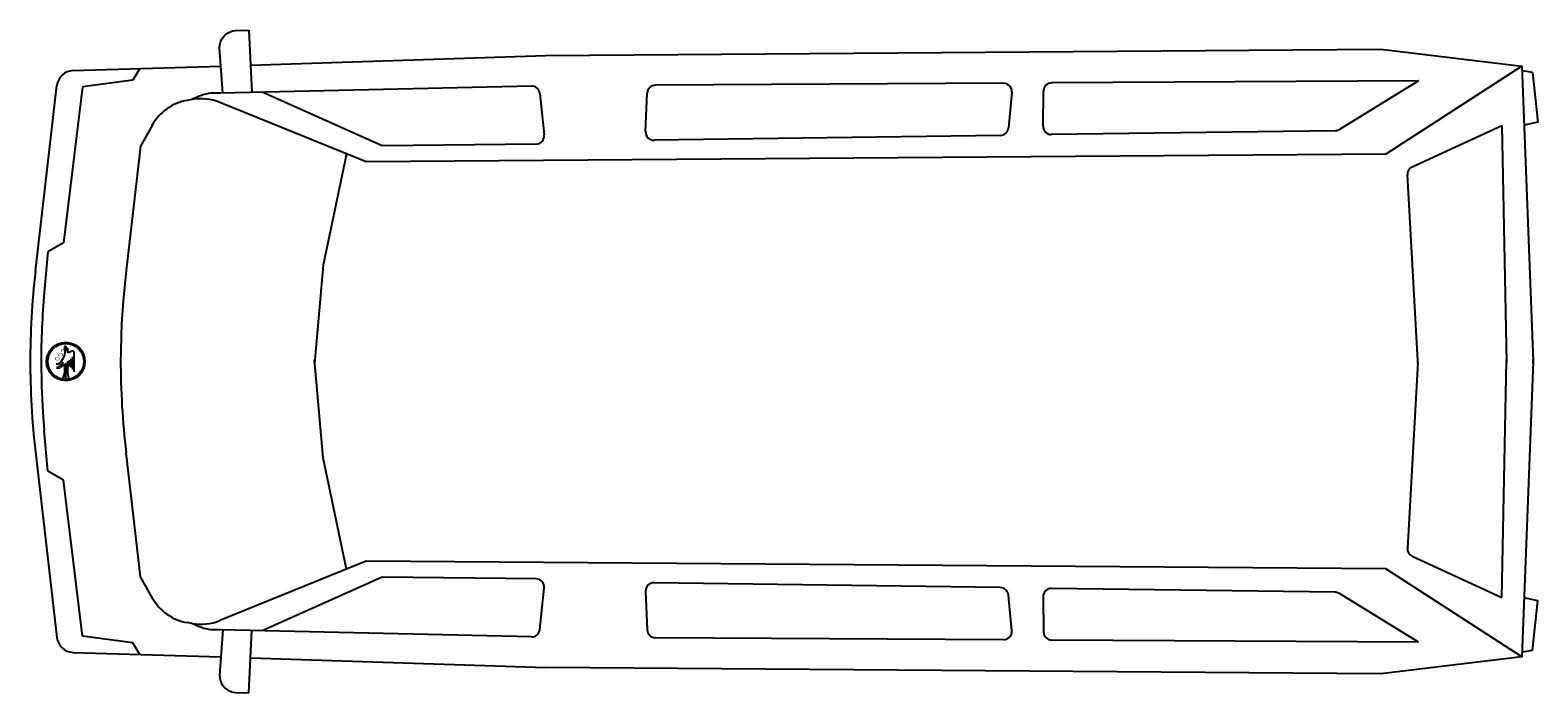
# Model space of a CAD drawing. Extents: x -2.23 to 1.92, y -0.95 to 0.87.
import ezdxf
from ezdxf.enums import TextEntityAlignment as Align

# ---------------------------------------------------------------- set-up
doc = ezdxf.new("R2010")
doc.units = 0
doc.header["$MEASUREMENT"] = 0
doc.layers.add('AUTOS', color=1, linetype='CONTINUOUS')

msp = doc.modelspace()

# ---------------------------------------------------------------- linework, layer by layer
at = {"layer": 'AUTOS'}
for points in [[(-1.7007, 0.6966), (-1.7098, 0.8213), (-1.7094, 0.8293), (-1.7076, 0.8371), (-1.7044, 0.8445), (-1.7001, 0.8512), (-1.6946, 0.857), (-1.6882, 0.8619), (-1.681, 0.8655), (-1.6734, 0.8679), (-1.6654, 0.8688), (-1.6296, 0.8701)], [(-1.6296, 0.8701), (-1.6211, 0.6984)], [(-1.6245, 0.7741), (-0.8114, 0.7999)], [(-0.8114, 0.7999), (1.489, 0.8176), (1.8776, 0.7711), (1.909, -0.0422), (1.8776, -0.8555), (1.489, -0.902), (-0.8114, -0.8844)], [(-2.1137, 0.7586), (-1.7062, 0.7713)], [(-1.9299, 0.7643), (-1.9484, 0.7322)], [(1.8776, 0.7711), (1.503, 0.5287)], [(1.9074, 0.7535), (1.8793, 0.7583)], [(1.9074, 0.7535), (1.9219, 0.6168), (1.8839, 0.6085)], [(-2.2171, 0.2061), (-2.1579, 0.7179)], [(-2.0871, 0.7138), (-2.1401, 0.2844)], [(-1.9484, 0.7322), (-2.0871, 0.7138)], [(-0.8506, 0.7163), (-1.7077, 0.6964), (-1.7143, 0.6967), (-1.7209, 0.6969), (-1.7275, 0.6968), (-1.7341, 0.6964), (-1.7405, 0.6955), (-1.7469, 0.6942), (-1.7533, 0.6925), (-1.7596, 0.6905), (-1.7658, 0.6883), (-1.772, 0.6858), (-1.7782, 0.6832), (-1.7844, 0.6804), (-1.7884, 0.6786)], [(0.4496, 0.7241), (-0.5088, 0.7183)], [(1.5931, 0.7309), (0.5829, 0.7249)], [(1.5931, 0.7309), (1.3753, 0.5967)], [(-1.785, 0.6792), (-1.799, 0.6768)], [(1.503, 0.5287), (-1.3059, 0.5077), (-1.7095, 0.6712)], [(-1.2615, 0.5516), (-1.5929, 0.6991)], [(-0.8276, 0.6957), (-0.8155, 0.5818)], [(-0.5362, 0.591), (-0.5316, 0.6963)], [(0.4726, 0.699), (0.4635, 0.6012)], [(0.559, 0.6056), (0.5601, 0.7021)], [(-1.896, 0.6077), (-1.9277, 0.5504)], [(1.3635, 0.5933), (0.5824, 0.5824)], [(1.576, 0.4938), (1.8229, 0.6079)], [(1.8229, 0.6079), (1.8359, -0.0448)], [(-1.9277, 0.5504), (-1.9676, 0.2079)], [(-0.8381, 0.5564), (-1.2615, 0.5516)], [(0.441, 0.5804), (-0.5129, 0.567)], [(-1.3602, 0.5297), (-1.4247, 0.2234), (-1.4481, -0.0475)], [(1.5914, -0.0398), (1.5627, 0.4716)], [(-2.1829, 0.2595), (-2.1928, 0.1481)], [(-2.1401, 0.2844), (-2.1829, 0.2595)], [(-1.9676, 0.2079), (-1.9749, 0.1353), (-1.9797, 0.0624), (-1.9821, -0.0106), (-1.9824, -0.0475)], [(-2.2015, -0.0369), (-2.2003, -0.1099), (-2.1967, -0.1828), (-2.1928, -0.2325)], [(-2.1544, -0.0498), (-2.1456, -0.041), (-2.1397, -0.0322)], [(-2.1397, -0.0322), (-2.1368, -0.0264), (-2.135, -0.0175), (-2.1357, -0.0087), (-2.1361, -0.0029)], [(-2.1349, -0.0008), (-2.1368, -0.0014)], [(-2.1317, -0.0058), (-2.1324, -0.0058), (-2.1324, -0.0025)], [(-2.1309, -0.0087), (-2.1309, -0.0109)], [(-2.1287, -0.041), (-2.1287, -0.0733), (-2.1258, -0.088)], [(-2.125, -0.0175), (-2.128, -0.0175), (-2.128, -0.0095)], [(-2.1155, -0.0137), (-2.125, -0.0175)], [(-2.1243, -0.0381), (-2.1243, -0.0557)], [(-2.1199, -0.0352), (-2.1199, -0.0587)], [(-2.1151, -0.0293), (-2.1151, -0.0645)], [(-2.1104, -0.0704), (-2.1104, -0.0172)], [(-1.4481, -0.0369), (-1.4484, -0.0406)], [(-1.3602, -0.6141), (-1.4247, -0.3079), (-1.4481, -0.0369)], [(1.8229, -0.6923), (1.8359, -0.0397), (1.8359, -0.0369)], [(-2.1603, -0.0484), (-2.1573, -0.0484), (-2.1544, -0.0498)], [(-2.1566, -0.062), (-2.1566, -0.0561)], [(-2.1522, -0.0532), (-2.1522, -0.062)], [(-2.1493, -0.0502), (-2.1493, -0.0561)], [(-2.1463, -0.0469), (-2.1463, -0.0587)], [(-2.1419, -0.0557), (-2.1419, -0.044)], [(-2.1375, -0.0498), (-2.1375, -0.0733), (-2.1419, -0.088)], [(-2.1331, -0.088), (-2.1331, -0.0469)], [(-1.4481, -0.0475), (-1.4484, -0.0439)], [(1.5914, -0.0446), (1.5627, -0.556)], [(-2.1829, -0.3439), (-2.1928, -0.2325)], [(-2.2171, -0.2905), (-2.1579, -0.8024)], [(-1.9277, -0.6349), (-1.9676, -0.2924)], [(-2.1401, -0.3688), (-2.1829, -0.3439)], [(-2.0871, -0.7983), (-2.1401, -0.3688)], [(1.576, -0.5782), (1.8229, -0.6923)], [(1.503, -0.6131), (-1.3059, -0.5921), (-1.7095, -0.7556)], [(1.8776, -0.8555), (1.503, -0.6131)], [(-1.896, -0.6922), (-1.9277, -0.6349)], [(-1.2615, -0.636), (-1.5929, -0.7835)], [(-0.8381, -0.6408), (-1.2615, -0.636)], [(0.441, -0.6648), (-0.5129, -0.6514)], [(-0.8276, -0.7802), (-0.8155, -0.6663)], [(-0.5362, -0.6754), (-0.5316, -0.7808)], [(0.4726, -0.7834), (0.4635, -0.6857)], [(0.559, -0.69), (0.5601, -0.7866)], [(1.3635, -0.6777), (0.5824, -0.6668)], [(1.5931, -0.8154), (1.3753, -0.6812)], [(1.9074, -0.838), (1.9219, -0.7013), (1.8839, -0.6929)], [(-1.785, -0.7637), (-1.799, -0.7612)], [(-0.8506, -0.8007), (-1.7077, -0.7809), (-1.7143, -0.7812), (-1.7209, -0.7813), (-1.7275, -0.7813), (-1.7341, -0.7809), (-1.7405, -0.78), (-1.7469, -0.7787), (-1.7533, -0.777), (-1.7596, -0.775), (-1.7658, -0.7727), (-1.772, -0.7702), (-1.7782, -0.7676), (-1.7844, -0.7649), (-1.7884, -0.7631)], [(-1.7007, -0.781), (-1.7098, -0.9057), (-1.7094, -0.9137), (-1.7076, -0.9215), (-1.7044, -0.9289), (-1.7001, -0.9356), (-1.6946, -0.9415), (-1.6882, -0.9463), (-1.681, -0.95), (-1.6734, -0.9523), (-1.6654, -0.9533), (-1.6296, -0.9545)], [(-1.6296, -0.9545), (-1.6211, -0.7829)], [(-1.9484, -0.8167), (-2.0871, -0.7983)], [(-1.9299, -0.8488), (-1.9484, -0.8167)], [(0.4496, -0.8085), (-0.5088, -0.8028)], [(1.5931, -0.8154), (0.5829, -0.8093)], [(-2.1137, -0.8431), (-1.7062, -0.8557)], [(-1.6245, -0.8586), (-0.8114, -0.8844)], [(1.9074, -0.838), (1.8793, -0.8427)]]:
    msp.add_lwpolyline(points, dxfattribs=at)
for radius in [0.0529, 0.0499]:
    msp.add_circle((-2.1335, -0.0422), radius, dxfattribs=at)
for centre, radius, start, end in [((-2.1122, 0.7126), 0.046, 91.8165, 173.4044), ((-0.8505, 0.6933), 0.023, 6.0609, 90.3401), ((-0.5087, 0.6953), 0.023, 90.344, 177.5287), ((0.4497, 0.7011), 0.023, 354.6949, 90.3436), ((0.583, 0.7019), 0.023, 90.3445, 179.4019), ((-1.7753, 0.5409), 0.138, 99.8923, 151.016), ((-1.7613, 0.5433), 0.138, 67.9422, 99.8923), ((-0.8384, 0.5794), 0.023, 270.6483, 6.0613), ((-0.5132, 0.59), 0.023, 177.5287, 270.8022), ((0.4406, 0.6034), 0.023, 270.8017, 354.6953), ((0.582, 0.6054), 0.023, 179.402, 270.8026), ((1.3632, 0.6163), 0.023, 270.8017, 301.642), ((1.5856, 0.4729), 0.023, 114.807, 183.213), ((-0.0237, -0.0475), 2.208, 173.4043, 180), ((0.0065, -0.0475), 2.208, 174.9171, 180), ((-0.0237, -0.0369), 2.208, 180, 186.5957), ((-2.1343, -0.0025), 0.00187, 0, 108.4349), ((-2.1317, -0.0095), 0.00374, 0, 90), ((-2.1141, -0.0172), 0.00374, 0, 111.8019), ((0.2256, -0.0369), 2.208, 180, 186.6438), ((1.4536, -0.0369), 0.138, 356.7869, 0.0001), ((1.4536, -0.0475), 0.138, 359.9999, 3.2131), ((1.7711, -0.0369), 0.138, 357.7942, 0.0001), ((1.6979, -0.0475), 0.138, 359.9999, 1.1377), ((1.7711, -0.0475), 0.138, 359.9999, 2.2058), ((1.5856, -0.5573), 0.023, 176.7898, 245.1932), ((-0.8384, -0.6638), 0.023, 353.9403, 89.3517), ((-0.5132, -0.6744), 0.023, 89.1978, 182.4715), ((-1.7753, -0.6253), 0.138, 208.9839, 260.1077), ((0.4406, -0.6878), 0.023, 5.3037, 89.1982), ((0.582, -0.6898), 0.023, 89.1974, 180.598), ((1.3632, -0.7007), 0.023, 58.3569, 89.1982), ((-1.7613, -0.6277), 0.138, 260.1077, 292.0576), ((-0.8505, -0.7777), 0.023, 269.6599, 353.9407), ((-0.5087, -0.7798), 0.023, 182.4719, 269.656), ((0.4497, -0.7855), 0.023, 269.6564, 5.3041), ((0.583, -0.7863), 0.023, 180.598, 269.6555), ((-2.1122, -0.7971), 0.046, 186.5945, 268.1836)]:
    msp.add_arc(centre, radius, start, end, dxfattribs=at)

# ---------------------------------------------------------------- texts
for s, p, p2 in [('D', (-2.1632, -0.0308), (-2.1632, -0.0396)), ('C', (-2.1544, -0.019), (-2.1544, -0.0278)), ('E', (-2.1456, -0.0073), (-2.1456, -0.0161))]:
    msp.add_text(s, height=0.0132, rotation=270, dxfattribs=at).set_placement(p, p2, align=Align.ALIGNED)

doc.saveas('drawing.dxf')
